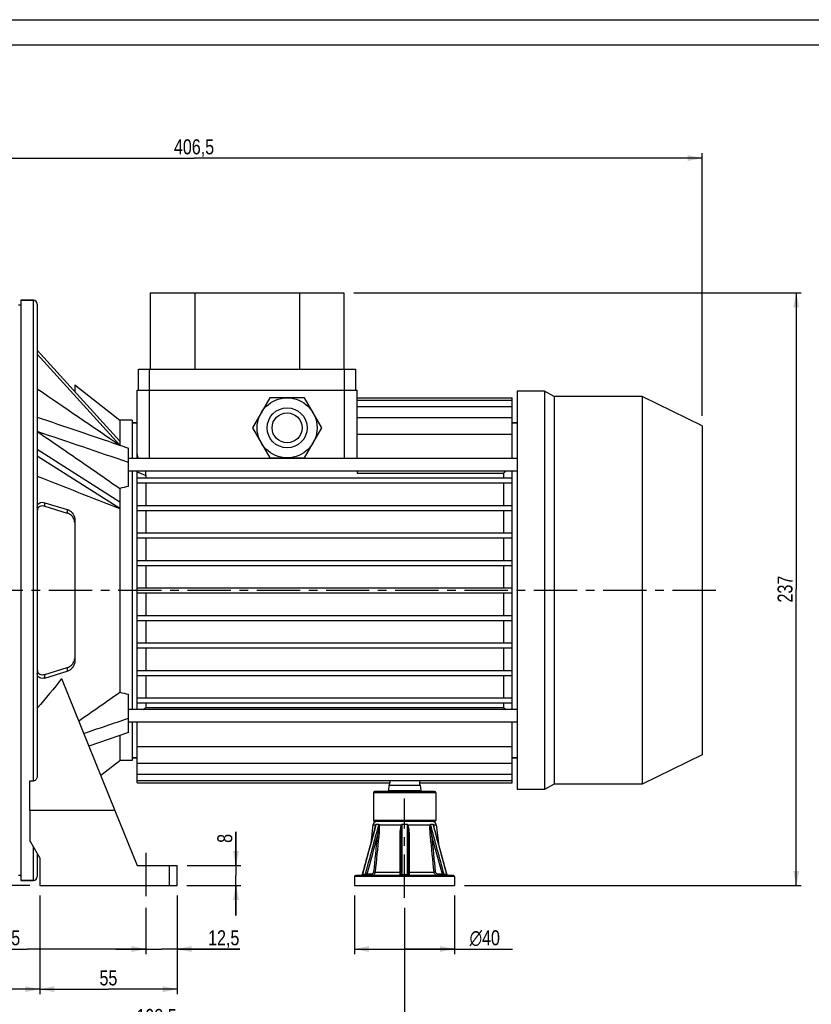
# Model space of a CAD drawing. Header units: millimetres. Extents: x 0 to 840, y -3 to 594.
# Tile 5 of 10: x 239 to 556, y 200 to 594. Entities that reach past the tile are written whole.
import ezdxf

# ---------------------------------------------------------------- set-up
doc = ezdxf.new("R2010")
doc.units = ezdxf.units.MM
doc.header["$LTSCALE"] = 46.2
doc.linetypes.add('CENTER', pattern=[0.6, 0.375, -0.075, 0.075, -0.075])
doc.layers.get('0').update_dxf_attribs({"linetype": 'CONTINUOUS'})
for name, color, linetype in [('ASSI', 7, 'CONTINUOUS'), ('GEOM', 7, 'CONTINUOUS'), ('QUOTE', 7, 'CONTINUOUS')]:
    doc.layers.add(name, color=color, linetype=linetype)
doc.styles.get("Standard").update_dxf_attribs({"font": 'txt', "width": 0.8})
doc.styles.add('TEXTSTYLE_1', font='gdt', dxfattribs={"width": 0.8})
doc.dimstyles.new('DIMSTYLE_1', dxfattribs={"dimtxt": 6, "dimasz": 5.8, "dimexe": 1, "dimexo": 2, "dimgap": 0.75, "dimtad": 1, "dimdec": 3, "dimtxsty": 'Standard', "dimblk": '_FILLED', "dimblk1": '_FILLED', "dimblk2": '_FILLED', "dimcen": 0.09, "dimadec": 0, "dimazin": 0, "dimtp": 0.5, "dimtm": 0.5, "dimtfac": 1, "dimtdec": 3, "dimtofl": 0, "dimtmove": 0, "dimatfit": 3, "dimldrblk": '_FILLED', "dimfxl": 1, "dimtolj": 1, "dimarcsym": 0})
doc.dimstyles.new('DIMSTYLE_2', dxfattribs={"dimtxt": 6, "dimasz": 5.8, "dimexe": 1, "dimexo": 2, "dimgap": 0.75, "dimtad": 1, "dimdec": 3, "dimtxsty": 'Standard', "dimblk": '_FILLED', "dimblk1": '_FILLED', "dimblk2": '_FILLED', "dimcen": 0.09, "dimadec": 0, "dimazin": 0, "dimtp": 0.2, "dimtm": 0.2, "dimtfac": 1, "dimtdec": 3, "dimtofl": 0, "dimtmove": 0, "dimatfit": 3, "dimldrblk": '_FILLED', "dimfxl": 1, "dimtolj": 1, "dimarcsym": 0})
doc.dimstyles.new('DIMSTYLE_3', dxfattribs={"dimtxt": 6, "dimasz": 5.8, "dimexe": 1, "dimexo": 2, "dimgap": 0.75, "dimtad": 1, "dimdec": 3, "dimtxsty": 'Standard', "dimblk": '_FILLED', "dimblk1": '_FILLED', "dimblk2": '_FILLED', "dimcen": 0.09, "dimadec": 0, "dimazin": 0, "dimtp": 0.3, "dimtm": 0.3, "dimtfac": 1, "dimtdec": 3, "dimtofl": 0, "dimtmove": 0, "dimatfit": 3, "dimldrblk": '_FILLED', "dimfxl": 1, "dimtolj": 1, "dimarcsym": 0})
doc.dimstyles.new('DIMSTYLE_4', dxfattribs={"dimtxt": 6, "dimasz": 5.8, "dimexe": 1, "dimexo": 2, "dimgap": 0.75, "dimtad": 1, "dimdec": 3, "dimtxsty": 'Standard', "dimblk": '_FILLED', "dimblk1": '_FILLED', "dimblk2": '_FILLED', "dimcen": 0.09, "dimadec": 0, "dimazin": 0, "dimtp": 0.8, "dimtm": 0.8, "dimtfac": 1, "dimtdec": 3, "dimtofl": 0, "dimtmove": 0, "dimatfit": 3, "dimldrblk": '_FILLED', "dimfxl": 1, "dimtolj": 1, "dimarcsym": 0})

# ---------------------------------------------------------------- blocks, each defined once
blk = doc.blocks.new('_FILLED')
at = {"color": 0, "linetype": 'ByBlock'}
blk.add_solid([(0, 0), (-1, 0.207), (-1, -0.207)], dxfattribs=at)
blk = doc.blocks.new('*D5')
at = {"layer": 'QUOTE', "color": 2, "linetype": 'Continuous'}
for p, q in [((373.02, 484.77), (551.96, 484.77)), ((549.96, 484.77), (549.96, 366.27)), ((549.96, 247.77), (549.96, 366.27)), ((417.27, 247.77), (551.96, 247.77))]:
    blk.add_line(p, q, dxfattribs=at)
at = {"layer": 'QUOTE', "color": 2, "linetype": 'Continuous', "xscale": 5.8, "yscale": 5.8, "zscale": 5.8}
for p, rotation in [((549.96, 484.77), 90), ((549.96, 247.77), 270)]:
    blk.add_blockref('_FILLED', p, dxfattribs=dict(at, rotation=rotation))
at = {"layer": 'QUOTE', "color": 2, "linetype": 'Continuous', "insert": (542.46, 366.27), "char_height": 6, "width": 13.2, "attachment_point": 2, "rotation": 90, "line_spacing_factor": 0.9}
blk.add_mtext('237', dxfattribs=at)
blk = doc.blocks.new('*D6')
at = {"layer": 'QUOTE', "color": 2, "linetype": 'Continuous'}
for p, q in [((325.81, 255.77), (325.81, 269.17)), ((325.81, 269.17), (325.81, 251.77)), ((306.27, 255.77), (327.81, 255.77)), ((325.81, 235.77), (325.81, 251.77)), ((306.13, 247.77), (327.81, 247.77)), ((325.81, 247.77), (325.81, 235.77))]:
    blk.add_line(p, q, dxfattribs=at)
at = {"layer": 'QUOTE', "color": 2, "linetype": 'Continuous', "xscale": 5.8, "yscale": 5.8, "zscale": 5.8}
for p, rotation in [((325.81, 255.77), 270), ((325.81, 247.77), 90)]:
    blk.add_blockref('_FILLED', p, dxfattribs=dict(at, rotation=rotation))
at = {"layer": 'QUOTE', "color": 2, "linetype": 'Continuous', "insert": (318.31, 264.77), "char_height": 6, "width": 4.4, "attachment_point": 1, "rotation": 90, "line_spacing_factor": 0.9}
blk.add_mtext('8', dxfattribs=at)
blk = doc.blocks.new('*D7')
at = {"layer": 'QUOTE', "color": 2, "linetype": 'Continuous'}
for p, q in [((302.27, 243.77), (302.27, 220.32)), ((289.77, 238.77), (289.77, 220.32)), ((289.77, 222.32), (277.77, 222.32)), ((277.77, 222.32), (296.02, 222.32)), ((327.36, 222.32), (296.02, 222.32)), ((302.27, 222.32), (327.36, 222.32))]:
    blk.add_line(p, q, dxfattribs=at)
at = {"layer": 'QUOTE', "color": 2, "linetype": 'Continuous', "xscale": 5.8, "yscale": 5.8, "zscale": 5.8}
blk.add_blockref('_FILLED', (289.77, 222.32), dxfattribs=at)
at = {"layer": 'QUOTE', "color": 2, "linetype": 'Continuous', "xscale": 5.8, "yscale": 5.8, "zscale": 5.8, "rotation": 180}
blk.add_blockref('_FILLED', (302.27, 222.32), dxfattribs=at)
at = {"layer": 'QUOTE', "color": 2, "linetype": 'Continuous', "insert": (314.66, 229.82), "char_height": 6, "width": 12.7, "attachment_point": 1, "line_spacing_factor": 0.9}
blk.add_mtext('12,5', dxfattribs=at)
blk = doc.blocks.new('*D8')
at = {"layer": 'QUOTE', "color": 2, "linetype": 'Continuous'}
for p, q in [((194.77, 259), (194.77, 220.32)), ((289.77, 238.77), (289.77, 220.32)), ((194.77, 222.32), (242.27, 222.32)), ((289.77, 222.32), (242.27, 222.32))]:
    blk.add_line(p, q, dxfattribs=at)
at = {"layer": 'QUOTE', "color": 2, "linetype": 'Continuous', "xscale": 5.8, "yscale": 5.8, "zscale": 5.8, "rotation": 180}
blk.add_blockref('_FILLED', (194.77, 222.32), dxfattribs=at)
at = {"layer": 'QUOTE', "color": 2, "linetype": 'Continuous', "xscale": 5.8, "yscale": 5.8, "zscale": 5.8}
blk.add_blockref('_FILLED', (289.77, 222.32), dxfattribs=at)
at = {"layer": 'QUOTE', "color": 2, "linetype": 'Continuous', "insert": (235.89, 229.82), "char_height": 6, "width": 8.8, "attachment_point": 2, "line_spacing_factor": 0.9}
blk.add_mtext('95', dxfattribs=at)
blk = doc.blocks.new('*D10')
at = {"layer": 'QUOTE', "color": 2, "linetype": 'Continuous'}
for p, q in [((105.77, 339.27), (105.77, 204.26)), ((247.27, 243.77), (247.27, 204.26)), ((105.77, 206.26), (176.52, 206.26)), ((247.27, 206.26), (176.52, 206.26))]:
    blk.add_line(p, q, dxfattribs=at)
at = {"layer": 'QUOTE', "color": 2, "linetype": 'Continuous', "xscale": 5.8, "yscale": 5.8, "zscale": 5.8, "rotation": 180}
blk.add_blockref('_FILLED', (105.77, 206.26), dxfattribs=at)
at = {"layer": 'QUOTE', "color": 2, "linetype": 'Continuous', "xscale": 5.8, "yscale": 5.8, "zscale": 5.8}
blk.add_blockref('_FILLED', (247.27, 206.26), dxfattribs=at)
at = {"layer": 'QUOTE', "color": 2, "linetype": 'Continuous', "insert": (176.52, 213.76), "char_height": 6, "width": 15.1, "attachment_point": 2, "line_spacing_factor": 0.9}
blk.add_mtext('141,5', dxfattribs=at)
blk = doc.blocks.new('*D11')
at = {"layer": 'QUOTE', "color": 2, "linetype": 'Continuous'}
for p, q in [((247.27, 243.77), (247.27, 204.26)), ((302.27, 243.77), (302.27, 204.26)), ((247.27, 206.26), (274.77, 206.26)), ((302.27, 206.26), (274.77, 206.26))]:
    blk.add_line(p, q, dxfattribs=at)
at = {"layer": 'QUOTE', "color": 2, "linetype": 'Continuous', "xscale": 5.8, "yscale": 5.8, "zscale": 5.8, "rotation": 180}
blk.add_blockref('_FILLED', (247.27, 206.26), dxfattribs=at)
at = {"layer": 'QUOTE', "color": 2, "linetype": 'Continuous', "xscale": 5.8, "yscale": 5.8, "zscale": 5.8}
blk.add_blockref('_FILLED', (302.27, 206.26), dxfattribs=at)
at = {"layer": 'QUOTE', "color": 2, "linetype": 'Continuous', "insert": (274.77, 213.76), "char_height": 6, "width": 8.8, "attachment_point": 2, "line_spacing_factor": 0.9}
blk.add_mtext('55', dxfattribs=at)
blk = doc.blocks.new('*D12')
at = {"layer": 'QUOTE', "color": 2, "linetype": 'Continuous'}
for p, q in [((194.77, 257.93), (194.77, 188.85)), ((393.27, 238.77), (393.27, 188.85)), ((194.77, 190.85), (294.02, 190.85)), ((393.27, 190.85), (294.02, 190.85))]:
    blk.add_line(p, q, dxfattribs=at)
at = {"layer": 'QUOTE', "color": 2, "linetype": 'Continuous', "xscale": 5.8, "yscale": 5.8, "zscale": 5.8, "rotation": 180}
blk.add_blockref('_FILLED', (194.77, 190.85), dxfattribs=at)
at = {"layer": 'QUOTE', "color": 2, "linetype": 'Continuous', "xscale": 5.8, "yscale": 5.8, "zscale": 5.8}
blk.add_blockref('_FILLED', (393.27, 190.85), dxfattribs=at)
at = {"layer": 'QUOTE', "color": 2, "linetype": 'Continuous', "insert": (294.02, 198.35), "char_height": 6, "width": 17.1, "attachment_point": 2, "line_spacing_factor": 0.9}
blk.add_mtext('198,5', dxfattribs=at)
blk = doc.blocks.new('*D14')
at = {"layer": 'QUOTE', "color": 2, "linetype": 'Continuous'}
for p, q in [((105.77, 392.27), (105.77, 540.65)), ((512.27, 435.56), (512.27, 540.65)), ((105.77, 538.65), (309.02, 538.65)), ((512.27, 538.65), (309.02, 538.65))]:
    blk.add_line(p, q, dxfattribs=at)
at = {"layer": 'QUOTE', "color": 2, "linetype": 'Continuous', "xscale": 5.8, "yscale": 5.8, "zscale": 5.8, "rotation": 180}
blk.add_blockref('_FILLED', (105.77, 538.65), dxfattribs=at)
at = {"layer": 'QUOTE', "color": 2, "linetype": 'Continuous', "xscale": 5.8, "yscale": 5.8, "zscale": 5.8}
blk.add_blockref('_FILLED', (512.27, 538.65), dxfattribs=at)
at = {"layer": 'QUOTE', "color": 2, "linetype": 'Continuous', "insert": (309.02, 546.15), "char_height": 6, "width": 19.9, "attachment_point": 2, "line_spacing_factor": 0.9}
blk.add_mtext('406,5', dxfattribs=at)
blk = doc.blocks.new('*D15')
at = {"layer": 'QUOTE', "color": 2, "linetype": 'Continuous'}
for p, q in [((96.61, 365.77), (57.39, 365.77)), ((59.39, 365.77), (59.39, 306.77)), ((59.39, 247.77), (59.39, 306.77)), ((243.27, 247.77), (57.39, 247.77))]:
    blk.add_line(p, q, dxfattribs=at)
at = {"layer": 'QUOTE', "color": 2, "linetype": 'Continuous', "xscale": 5.8, "yscale": 5.8, "zscale": 5.8}
for p, rotation in [((59.39, 365.77), 90), ((59.39, 247.77), 270)]:
    blk.add_blockref('_FILLED', p, dxfattribs=dict(at, rotation=rotation))
at = {"layer": 'QUOTE', "color": 2, "linetype": 'Continuous', "insert": (51.89, 306.77), "char_height": 6, "width": 8.4, "attachment_point": 2, "rotation": 90, "line_spacing_factor": 0.9}
blk.add_mtext('118', dxfattribs=at)
blk = doc.blocks.new('*D17')
at = {"layer": 'QUOTE', "color": 2, "linetype": 'Continuous'}
for p, q in [((173.27, 497.77), (42.82, 497.77)), ((44.82, 497.77), (44.82, 372.77)), ((44.82, 247.77), (44.82, 372.77)), ((243.27, 247.77), (42.82, 247.77))]:
    blk.add_line(p, q, dxfattribs=at)
at = {"layer": 'QUOTE', "color": 2, "linetype": 'Continuous', "xscale": 5.8, "yscale": 5.8, "zscale": 5.8}
for p, rotation in [((44.82, 497.77), 90), ((44.82, 247.77), 270)]:
    blk.add_blockref('_FILLED', p, dxfattribs=dict(at, rotation=rotation))
at = {"layer": 'QUOTE', "color": 2, "linetype": 'Continuous', "insert": (37.32, 372.77), "char_height": 6, "width": 13.2, "attachment_point": 2, "rotation": 90, "line_spacing_factor": 0.9}
blk.add_mtext('250', dxfattribs=at)
blk = doc.blocks.new('*D19')
at = {"layer": 'QUOTE', "color": 2, "linetype": 'Continuous'}
for p, q in [((373.27, 243.77), (373.27, 220.32)), ((413.27, 243.77), (413.27, 220.32)), ((373.27, 222.32), (393.27, 222.32)), ((413.27, 222.32), (393.27, 222.32)), ((393.27, 222.32), (436.48, 222.32))]:
    blk.add_line(p, q, dxfattribs=at)
at = {"layer": 'QUOTE', "color": 2, "linetype": 'Continuous', "xscale": 5.8, "yscale": 5.8, "zscale": 5.8, "rotation": 180}
blk.add_blockref('_FILLED', (373.27, 222.32), dxfattribs=at)
at = {"layer": 'QUOTE', "color": 2, "linetype": 'Continuous', "xscale": 5.8, "yscale": 5.8, "zscale": 5.8}
blk.add_blockref('_FILLED', (413.27, 222.32), dxfattribs=at)
at = {"layer": 'QUOTE', "color": 2, "linetype": 'Continuous', "insert": (419.28, 229.82), "char_height": 6, "width": 17.2, "attachment_point": 1, "line_spacing_factor": 0.9, "style": 'TEXTSTYLE_1'}
blk.add_mtext('{\\Fgdt;n}\\Ftxt;40', dxfattribs=at)

msp = doc.modelspace()

# ---------------------------------------------------------------- linework, layer by layer
at = {"color": 7, "linetype": 'Continuous'}
for p, q in [((0, 594), (840, 594)), ((10, 584), (830, 584))]:
    msp.add_line(p, q, dxfattribs=at)
at = {"layer": 'ASSI', "color": 7, "linetype": 'Continuous'}
for p, q in [((239.7703, 481.7689), (239.7703, 249.7689)), ((239.7703, 481.7689), (244.7703, 481.7689)), ((239.7703, 479.7689), (238.7703, 479.7689)), ((286.7703, 445.7689), (286.7703, 454.2689)), ((286.7703, 454.2689), (373.7703, 454.2689)), ((373.7703, 445.7689), (373.7703, 454.2689)), ((261.2703, 447.9507), (279.2703, 433.7689)), ((449.2703, 445.4689), (438.2703, 445.4689)), ((438.2703, 445.4689), (438.2703, 286.0689)), ((449.2703, 445.4689), (449.2703, 286.0689)), ((453.0808, 443.2689), (449.2703, 445.4689)), ((488.2703, 443.2689), (453.0808, 443.2689)), ((453.0808, 443.2689), (453.0808, 288.2689)), ((512.2703, 431.5633), (488.2703, 443.2689)), ((488.2703, 443.2689), (488.2703, 288.2689)), ((284.2703, 433.7689), (279.2703, 433.7689)), ((284.2703, 433.7689), (284.2703, 418.4735)), ((284.2703, 432.7689), (286.2703, 432.7689)), ((436.2703, 432.7689), (438.2703, 432.7689)), ((512.2703, 431.5633), (512.2703, 299.9745)), ((438.2703, 418.4735), (282.7703, 418.4735)), ((438.2703, 413.4735), (282.7703, 413.4735)), ((284.2703, 413.4735), (284.2703, 318.0643)), ((256.0543, 330.556), (277.3817, 277.7689)), ((438.2703, 318.0643), (282.7703, 318.0643)), ((438.2703, 313.0643), (282.7703, 313.0643)), ((284.2703, 313.0643), (284.2703, 297.7689)), ((512.2703, 299.9745), (488.2703, 288.2689)), ((271.7083, 291.811), (279.2703, 297.7689)), ((284.2703, 297.7689), (279.2703, 297.7689)), ((284.2703, 298.7689), (286.2703, 298.7689)), ((436.2703, 298.7689), (438.2703, 298.7689)), ((243.2703, 277.7689), (243.2703, 289.5967)), ((286.2703, 288.7689), (387.3542, 288.7689)), ((387.2703, 288.7689), (387.2703, 288.217)), ((387.3542, 289.7097), (387.3542, 288.7689)), ((399.1864, 289.7097), (399.1864, 288.7689)), ((399.1864, 288.7689), (436.2703, 288.7689)), ((399.2703, 288.7689), (399.2703, 288.217)), ((453.0808, 288.2689), (449.2703, 286.0689)), ((488.2703, 288.2689), (453.0808, 288.2689)), ((380.7703, 284.7689), (380.7703, 273.7689)), ((405.7703, 284.7689), (405.7703, 273.7689)), ((449.2703, 286.0689), (438.2703, 286.0689)), ((380.616, 271.9422), (379.7628, 264.6043)), ((405.9246, 271.9422), (406.7778, 264.6043)), ((239.7703, 251.7689), (238.7703, 251.7689)), ((239.7703, 249.7689), (244.7703, 249.7689)), ((373.2703, 251.2689), (373.2703, 247.7689)), ((413.2703, 251.2689), (413.2703, 247.7689)), ((373.2703, 247.7689), (413.2703, 247.7689))]:
    msp.add_line(p, q, dxfattribs=at)
at = {"layer": 'ASSI', "color": 9, "linetype": 'Continuous'}
for p, q in [((291.2703, 445.7689), (291.2703, 454.2689)), ((369.2703, 445.7689), (369.2703, 454.2689))]:
    msp.add_line(p, q, dxfattribs=at)
at = {"layer": 'ASSI', "color": 2, "linetype": 'CENTER'}
for p, q in [((517.7551, 365.7689), (100.6119, 365.7689)), ((393.2703, 242.7689), (393.2703, 282.5181)), ((289.7703, 260.7689), (289.7703, 242.7689))]:
    msp.add_line(p, q, dxfattribs=at)
at = {"layer": 'ASSI', "color": 7, "linetype": 'Continuous'}
msp.add_open_spline([(256.0543, 330.556), (252.9298, 326.4676), (249.6479, 322.4977), (246.2703, 318.6157)], degree=3, dxfattribs=at)
at = {"layer": 'GEOM', "color": 7, "linetype": 'Continuous'}
for p, q in [((291.5203, 484.7689), (291.5203, 454.2689)), ((291.5203, 484.7689), (369.0203, 484.7689)), ((309.3203, 484.7689), (309.3203, 454.2689)), ((351.2203, 484.7689), (351.2203, 454.2689)), ((369.0203, 484.7689), (369.0203, 454.2689)), ((244.7703, 481.7689), (239.7703, 481.7689)), ((246.2703, 480.268), (246.2703, 291.4396)), ((279.2995, 425.3762), (246.2703, 461.7817)), ((279.2995, 423.8762), (246.2703, 460.2817)), ((261.2703, 447.9507), (261.2703, 445.2484)), ((286.2703, 418.4735), (286.2703, 445.7689)), ((286.2703, 445.7689), (374.2703, 445.7689)), ((374.2703, 418.4735), (374.2703, 445.7689)), ((339.3421, 442.7689), (332.4139, 430.7689)), ((353.1985, 442.7689), (339.3421, 442.7689)), ((360.1267, 430.7689), (353.1985, 442.7689)), ((374.2703, 442.7689), (436.2703, 442.7689)), ((374.2703, 441.8281), (436.2703, 441.8281)), ((436.2703, 418.4735), (436.2703, 442.7689)), ((374.2703, 439.2536), (436.2703, 439.2536)), ((279.2703, 433.7689), (279.2788, 425.3943)), ((374.2703, 434.8558), (436.2703, 434.8558)), ((286.2703, 432.7689), (284.2703, 432.7689)), ((332.4139, 430.7689), (339.3421, 418.7689)), ((353.1985, 418.7689), (360.1267, 430.7689)), ((438.2703, 432.7689), (436.2703, 432.7689)), ((374.2703, 428.2509), (436.2703, 428.2509)), ((279.2995, 401.0493), (246.2703, 422.068)), ((278.816, 423.9986), (279.2867, 423.8386)), ((279.2788, 423.8944), (279.2784, 423.8414)), ((279.2867, 423.8386), (282.7703, 422.6545)), ((282.7703, 407.2943), (282.7703, 422.6545)), ((279.2995, 398.4512), (246.2703, 419.4699)), ((339.3421, 418.7689), (353.1985, 418.7689)), ((286.2703, 318.0643), (286.2703, 413.4735)), ((286.2703, 413.1451), (289.7344, 411.7309)), ((286.2703, 410.7689), (436.2703, 410.7689)), ((289.7278, 411.7309), (289.7204, 413.4735)), ((289.7278, 411.7309), (289.7344, 410.7689)), ((374.2703, 413.4735), (374.2703, 412.6731)), ((374.2703, 412.6731), (432.8062, 412.6731)), ((432.8062, 412.6731), (432.8062, 410.7689)), ((436.2703, 318.0643), (436.2703, 413.4735)), ((279.2703, 406.5364), (279.2788, 401.0596)), ((286.2703, 408.7689), (436.2703, 408.7689)), ((289.7344, 408.7689), (289.7344, 399.7689)), ((432.8062, 408.7689), (432.8062, 399.7689)), ((249.2703, 400.8366), (258.2703, 398.1231)), ((249.2703, 399.3751), (258.2703, 396.6615)), ((279.2788, 398.4617), (279.2703, 325.0014)), ((286.2703, 399.7689), (436.2703, 399.7689)), ((286.2703, 397.7689), (436.2703, 397.7689)), ((289.7344, 397.7689), (289.7344, 388.7689)), ((432.8062, 397.7689), (432.8062, 388.7689)), ((261.2703, 394.4259), (261.2703, 337.1119)), ((286.2703, 388.7689), (436.2703, 388.7689)), ((286.2703, 386.7689), (436.2703, 386.7689)), ((289.7344, 386.7689), (289.7344, 377.7689)), ((432.8062, 386.7689), (432.8062, 377.7689)), ((286.2703, 377.7689), (436.2703, 377.7689)), ((286.2703, 375.7689), (436.2703, 375.7689)), ((289.7344, 375.7689), (289.7344, 366.7689)), ((432.8062, 375.7689), (432.8062, 366.7689)), ((286.2703, 366.7689), (436.2703, 366.7689)), ((286.2703, 364.7689), (436.2703, 364.7689)), ((289.7344, 364.7689), (289.7344, 355.7689)), ((432.8062, 364.7689), (432.8062, 355.7689)), ((286.2703, 355.7689), (436.2703, 355.7689)), ((286.2703, 353.7689), (436.2703, 353.7689)), ((289.7344, 353.7689), (289.7344, 344.7689)), ((432.8062, 353.7689), (432.8062, 344.7689)), ((286.2703, 344.7689), (436.2703, 344.7689)), ((286.2703, 342.7689), (436.2703, 342.7689)), ((289.7344, 342.7689), (289.7344, 333.7689)), ((432.8062, 342.7689), (432.8062, 333.7689)), ((249.2703, 332.1628), (258.2703, 334.8764)), ((249.2703, 330.7012), (258.2703, 333.4148)), ((286.2703, 333.7689), (436.2703, 333.7689)), ((286.2703, 331.7689), (436.2703, 331.7689)), ((289.7344, 331.7689), (289.7344, 322.7689)), ((432.8062, 331.7689), (432.8062, 322.7689)), ((282.7703, 308.8833), (282.7703, 324.2436)), ((286.2703, 322.7689), (436.2703, 322.7689)), ((286.2703, 320.7689), (436.2703, 320.7689)), ((289.7344, 320.7689), (289.7344, 318.8648)), ((432.8062, 320.7689), (432.8062, 318.8648)), ((289.7344, 318.8648), (432.8062, 318.8648)), ((286.2703, 288.7689), (286.2703, 313.0643)), ((436.2703, 288.7689), (436.2703, 313.0643)), ((282.7703, 308.8833), (266.9792, 303.5161)), ((279.2703, 307.6937), (279.2703, 297.7689)), ((286.2703, 303.2869), (436.2703, 303.2869)), ((286.2703, 298.7689), (284.2703, 298.7689)), ((286.2703, 296.682), (436.2703, 296.682)), ((438.2703, 298.7689), (436.2703, 298.7689)), ((286.2703, 292.2842), (436.2703, 292.2842)), ((243.2703, 289.5967), (244.7703, 289.5967)), ((286.2703, 289.7097), (436.2703, 289.7097)), ((386.9928, 287.8125), (386.8102, 285.7254)), ((399.5478, 287.8125), (399.7304, 285.7254)), ((380.7703, 284.7689), (380.7703, 273.7689)), ((405.2703, 285.2689), (381.2703, 285.2689)), ((405.7703, 284.7689), (405.7703, 273.7689)), ((277.3817, 277.7689), (243.2703, 277.7689)), ((243.2703, 277.7689), (243.2703, 265.6971)), ((277.3817, 277.7689), (286.2703, 255.7689)), ((405.2703, 273.2689), (381.2703, 273.2689)), ((405.2217, 270.3258), (404.8725, 271.6092)), ((406.3525, 266.1684), (405.2217, 270.3258)), ((247.2703, 258.7689), (243.2703, 265.6971)), ((391.7703, 267.4243), (391.7703, 252.2689)), ((394.7703, 267.4243), (394.7703, 252.2689)), ((406.9486, 263.9761), (406.3525, 266.1684)), ((408.1932, 259.397), (406.9464, 263.9843)), ((246.2703, 260.501), (246.2703, 251.2695)), ((247.2703, 258.7689), (247.2703, 247.7689)), ((408.844, 257.002), (408.191, 259.4052)), ((409.5138, 254.5368), (408.8418, 257.0103)), ((286.2703, 255.7689), (302.2703, 255.7689)), ((302.2703, 247.7689), (302.2703, 255.7689)), ((376.3751, 252.1379), (376.3606, 252.093)), ((410.1655, 252.1379), (409.5116, 254.545)), ((244.7703, 249.7689), (239.7703, 249.7689)), ((412.7703, 251.7689), (373.7703, 251.7689)), ((375.9413, 251.7713), (375.8926, 251.769)), ((247.2703, 247.7689), (302.2703, 247.7689))]:
    msp.add_line(p, q, dxfattribs=at)
at = {"layer": 'GEOM', "color": 9, "linetype": 'Continuous'}
for p, q in [((244.7703, 289.5967), (244.7703, 481.7689)), ((291.2703, 418.4735), (291.2703, 445.7689)), ((369.2703, 418.4735), (369.2703, 445.7689)), ((249.2703, 399.3751), (249.2703, 400.8366)), ((258.2703, 398.1231), (258.2703, 396.6615)), ((258.2703, 334.8764), (258.2703, 333.4148)), ((249.2703, 330.7012), (249.2703, 332.1628)), ((386.9928, 287.8125), (399.5478, 287.8125)), ((405.7703, 284.7689), (380.7703, 284.7689)), ((386.8102, 285.7254), (399.7304, 285.7254)), ((380.616, 271.9422), (381.721, 271.9422)), ((405.7703, 273.7689), (380.7703, 273.7689)), ((381.7108, 271.596), (381.8796, 272.2172)), ((381.8796, 272.2172), (382.9189, 272.2172)), ((383.0169, 271.9422), (391.9744, 271.9422)), ((392.2309, 272.2172), (394.3097, 272.2172)), ((394.5662, 271.9422), (403.5237, 271.9422)), ((403.6216, 272.2172), (404.661, 272.2172)), ((404.661, 272.2172), (404.8294, 271.5975)), ((404.8195, 271.9422), (405.9246, 271.9422)), ((244.7703, 249.7689), (244.7703, 263.0991)), ((299.2703, 247.7689), (299.2703, 255.7689)), ((377.448, 252.1195), (376.422, 252.1195)), ((379.9796, 252.2689), (378.1788, 252.2689)), ((381.4909, 253.0957), (391.335, 253.0957)), ((392.2444, 252.1195), (394.2962, 252.1195)), ((395.2056, 253.0957), (405.0497, 253.0957)), ((408.3618, 252.2689), (406.561, 252.2689)), ((410.1186, 252.1195), (409.0925, 252.1195)), ((413.2703, 251.2689), (373.2703, 251.2689))]:
    msp.add_line(p, q, dxfattribs=at)
at = {"layer": 'GEOM', "color": 7, "linetype": 'Continuous'}
for points in [[(381.6683, 271.61), (381.3166, 270.3175), (380.7607, 268.274), (379.592, 263.9761)], [(379.592, 263.9761), (378.9792, 261.7217), (376.3751, 252.1379)], [(376.3606, 252.093), (376.3404, 252.0466), (376.3157, 252.0025), (376.2866, 251.9611), (376.2534, 251.9228), (376.2166, 251.8881), (376.1765, 251.8573), (376.1334, 251.8307), (376.0879, 251.8087), (376.0404, 251.7913), (375.9913, 251.7788), (375.9413, 251.7713)], [(410.2001, 252.0466), (410.18, 252.093), (410.1655, 252.1379)], [(410.5002, 251.7913), (410.4527, 251.8087), (410.4072, 251.8307), (410.3641, 251.8573), (410.324, 251.8881), (410.2872, 251.9228), (410.254, 251.961), (410.2249, 252.0024), (410.2001, 252.0466)], [(410.648, 251.769), (410.5993, 251.7713), (410.5493, 251.7788), (410.5002, 251.7913)]]:
    msp.add_lwpolyline(points, dxfattribs=at)
for radius in [12, 6]:
    msp.add_circle((346.2703, 430.7689), radius, dxfattribs=at)
at = {"layer": 'GEOM', "color": 9, "linetype": 'Continuous'}
msp.add_circle((346.2703, 430.7689), 8, dxfattribs=at)
at = {"layer": 'GEOM', "color": 7, "linetype": 'Continuous'}
for centre, radius, start, end in [((244.7703, 480.2689), 1.5, 0, 90), ((637.6021, 156.7014), 327.8153, 128.437842, 128.662345), ((343.768, 399.7607), 64.4961, 178.845907, 181.154093), ((-693.2478, 1704.5311), 1687.8666, 304.5054416, 305.1824391), ((84.9385, 574.8364), 327.8153, 308.437842, 308.662345), ((637.6021, 574.8364), 327.8153, 231.337655, 231.562158), ((387.4909, 287.7689), 0.5, 116.216236, 175), ((399.0497, 287.7689), 0.5, 5, 63.783764), ((381.2703, 284.7689), 0.5, 90, 180), ((386.3121, 285.7689), 0.5, 270, 355), ((400.2285, 285.7689), 0.5, 185, 270), ((405.2703, 284.7689), 0.5, 0, 90), ((382.106, 271.7689), 1.5, 90, 173.367485), ((381.2703, 273.7689), 0.5, 180, 270), ((404.4346, 271.7689), 1.5, 6.632515, 90), ((405.2703, 273.7689), 0.5, 270, 360), ((391.2703, 252.2689), 0.5, 269.996915, 360), ((395.2703, 252.2689), 0.5, 180.001988, 270), ((244.7703, 251.2689), 1.5, 270, 360), ((373.7703, 251.2689), 0.5, 90, 180), ((412.7703, 251.2689), 0.5, 0, 90)]:
    msp.add_arc(centre, radius, start, end, dxfattribs=at)
at = {"layer": 'GEOM', "color": 9, "linetype": 'Continuous'}
for centre, radius, start, end in [((385.6853, 270.5481), 4.1557, 156.318322, 161.607149), ((387.3112, 271.9934), 4.398, 177.082862, 181.74716), ((397.8516, 266.7184), 7.8632, 135.628084, 138.368953), ((397.4919, 279.9721), 9.7428, 235.506908, 236.375811), ((388.6895, 266.719), 7.8624, 41.630912, 44.372051), ((387.887, 281.6875), 11.8145, 303.708505, 304.425744), ((400.8553, 270.5481), 4.1556, 18.39278, 23.681746), ((395.1261, 269.1973), 10.0845, 13.176023, 13.862117), ((378.2292, 252.9545), 1.1856, 270.01739, 275.236825)]:
    msp.add_arc(centre, radius, start, end, dxfattribs=at)
at = {"layer": 'GEOM', "color": 7, "linetype": 'Continuous'}
for major_axis, start_param, end_param in [((306.1161, 21.4191), 2.16424676, 2.17824579), ((306.1161, -21.4191), -2.17824579, -2.16424676)]:
    msp.add_ellipse((457.7017, 365.7689), major_axis=major_axis, ratio=0.21083019, start_param=start_param, end_param=end_param, dxfattribs=at)
for points in [[(246.2703, 446.415), (257.2799, 438.9019), (268.2903, 431.3899), (279.2995, 423.8762)], [(246.2703, 435.0597), (257.1189, 431.373), (267.9675, 427.686), (278.816, 423.9986)], [(282.7703, 416.9185), (270.6041, 421.0434), (258.4374, 425.1666), (246.2703, 429.2889)], [(246.2703, 411.4639), (257.28, 407.1262), (268.29, 402.7893), (279.2995, 398.4512)], [(264.9357, 308.5739), (270.8807, 310.5887), (276.8256, 312.6038), (282.7703, 314.6194)]]:
    msp.add_open_spline(points, degree=3, dxfattribs=at)
for points, knots in [([(246.2703, 429.2889), (251.8, 425.5379), (262.8382, 418.0091), (273.8134, 410.3882), (279.2703, 406.5364)], [0, 0, 0, 0, 0.50009399, 1, 1, 1, 1]), ([(279.285, 425.3943), (279.2806, 425.273), (279.2673, 424.7731), (279.2724, 424.2727), (279.285, 423.8943)], [0, 0, 0, 0, 0.24286785, 1, 1, 1, 1]), ([(286.2703, 420.2483), (286.2703, 419.964), (286.3665, 419.3553), (286.5603, 418.7762), (286.6797, 418.4736)], [0, 0, 0, 0, 0.46641048, 1, 1, 1, 1]), ([(246.2703, 398.9512), (246.2703, 399.3327), (246.4341, 400.0728), (247.2393, 400.8174), (248.255, 401.0437), (248.9357, 400.9375), (249.2703, 400.8366)], [0, 0, 0, 0, 0.27474881, 0.51326946, 0.74835642, 1, 1, 1, 1]), ([(249.2703, 399.3751), (248.9357, 399.476), (248.255, 399.5821), (247.2392, 399.3558), (246.434, 398.6108), (246.2703, 397.8705), (246.2703, 397.4889)], [0, 0, 0, 0, 0.25159978, 0.48665812, 0.7251931, 1, 1, 1, 1]), ([(258.2703, 398.1231), (258.6379, 398.0122), (259.3735, 397.6587), (260.6424, 396.5766), (261.2703, 395.2913), (261.2703, 394.4259)], [0, 0, 0, 0, 0.23033175, 0.48090706, 1, 1, 1, 1]), ([(261.1489, 393.7912), (260.947, 394.4967), (260.1365, 395.722), (258.9026, 396.4709), (258.2703, 396.6615)], [0, 0, 0, 0, 0.52633772, 1, 1, 1, 1]), ([(261.2703, 392.9634), (261.2703, 393.0315), (261.2591, 393.3109), (261.207, 393.5881), (261.1489, 393.7912)], [0, 0, 0, 0, 0.24396713, 1, 1, 1, 1]), ([(258.2703, 334.8764), (258.9034, 335.0672), (260.1387, 335.8174), (260.9493, 337.0452), (261.1504, 337.7519)], [0, 0, 0, 0, 0.47367003, 1, 1, 1, 1]), ([(261.2703, 337.1119), (261.2703, 336.2466), (260.6423, 334.9613), (259.3735, 333.8791), (258.6379, 333.5256), (258.2703, 333.4148)], [0, 0, 0, 0, 0.51909609, 0.76966828, 1, 1, 1, 1]), ([(261.1504, 337.7519), (261.1698, 337.8201), (261.2372, 338.0893), (261.2703, 338.3678), (261.2703, 338.5745)], [0, 0, 0, 0, 0.25546543, 1, 1, 1, 1]), ([(246.2703, 334.049), (246.2703, 333.6673), (246.434, 332.927), (247.2394, 332.182), (248.2551, 331.9557), (248.9358, 332.0619), (249.2703, 332.1628)], [0, 0, 0, 0, 0.2748379, 0.51337181, 0.74841673, 1, 1, 1, 1]), ([(249.2703, 330.7012), (248.9357, 330.6003), (248.2549, 330.4942), (247.2392, 330.7205), (246.4341, 331.4652), (246.2703, 332.2052), (246.2703, 332.5866)], [0, 0, 0, 0, 0.25165925, 0.48675937, 0.72528258, 1, 1, 1, 1]), ([(246.2703, 291.4396), (246.2703, 291.223), (246.2085, 290.7865), (245.9225, 290.1879), (245.4345, 289.7231), (244.9899, 289.5967), (244.7703, 289.5967)], [0, 0, 0, 0, 0.24841937, 0.49755739, 0.74813003, 1, 1, 1, 1])]:
    msp.add_open_spline(points, degree=3, knots=knots, dxfattribs=at)
at = {"layer": 'GEOM', "color": 9, "linetype": 'Continuous'}
for points in [[(382.9189, 272.2172), (381.092, 265.5189), (379.2696, 258.8193), (377.448, 252.1195)], [(392.2444, 252.1195), (392.2414, 258.8187), (392.2377, 265.518), (392.2309, 272.2172)], [(394.3097, 272.2172), (394.3029, 265.518), (394.2992, 258.8187), (394.2962, 252.1195)], [(409.0925, 252.1195), (407.271, 258.8193), (405.4486, 265.5189), (403.6216, 272.2172)], [(376.422, 252.1195), (378.1843, 258.6118), (379.9469, 265.1041), (381.7108, 271.596)], [(404.8294, 271.5975), (406.5935, 265.1051), (408.3562, 258.6123), (410.1186, 252.1195)], [(382.2978, 267.4243), (380.9239, 262.3728), (379.5511, 257.3209), (378.1788, 252.2689)], [(382.2978, 267.4243), (381.8135, 262.6674), (381.3299, 257.9104), (380.8468, 253.1534)], [(382.937, 267.3666), (382.4546, 262.6096), (381.9726, 257.8527), (381.4909, 253.0957)], [(391.3429, 267.3666), (391.34, 262.6096), (391.3374, 257.8526), (391.335, 253.0957)], [(395.2056, 253.0957), (395.2032, 257.8526), (395.2006, 262.6096), (395.1977, 267.3666)], [(405.0497, 253.0957), (404.568, 257.8527), (404.086, 262.6096), (403.6036, 267.3666)], [(405.6938, 253.1534), (405.2107, 257.9104), (404.7271, 262.6674), (404.2428, 267.4243)], [(408.3618, 252.2689), (406.9895, 257.3209), (405.6167, 262.3728), (404.2428, 267.4243)]]:
    msp.add_open_spline(points, degree=3, dxfattribs=at)
for points, knots in [([(381.6068, 271.5442), (381.6233, 271.6129), (381.6566, 271.7468), (381.6967, 271.8793), (381.721, 271.9422)], [0, 0, 0, 0, 0.51159423, 1, 1, 1, 1]), ([(381.6682, 271.61), (381.6852, 271.673), (381.7086, 271.7565), (381.7351, 271.839), (381.7419, 271.8593)], [0, 0, 0, 0, 0.75235809, 1, 1, 1, 1]), ([(381.721, 271.9422), (381.7321, 271.9659), (381.779, 272.0608), (381.8343, 272.1516), (381.8796, 272.2172)], [0, 0, 0, 0, 0.24653952, 1, 1, 1, 1]), ([(381.7419, 271.8593), (381.7421, 271.8659), (381.7406, 271.8946), (381.7309, 271.9224), (381.721, 271.9422)], [0, 0, 0, 0, 0.2299298, 1, 1, 1, 1]), ([(382.9153, 271.8593), (382.9185, 271.7693), (382.9107, 271.5871), (382.8895, 271.3134), (382.8621, 271.0372), (382.8189, 270.6675), (382.7579, 270.2044), (382.6762, 269.6487), (382.5886, 269.0925), (382.465, 268.3505), (382.3661, 267.7947), (382.2978, 267.4243)], [0, 0, 0, 0, 0.06029516, 0.12185888, 0.18380546, 0.24607178, 0.37105171, 0.49643541, 0.62207897, 0.74791245, 1, 1, 1, 1]), ([(382.9152, 271.8594), (382.9249, 271.8657), (382.961, 271.8905), (382.9948, 271.9189), (383.0172, 271.9421)], [0, 0, 0, 0, 0.26416814, 1, 1, 1, 1]), ([(382.9189, 272.2172), (382.9254, 272.1947), (382.9538, 272.1016), (382.9882, 272.0103), (383.0169, 271.9422)], [0, 0, 0, 0, 0.24063524, 1, 1, 1, 1]), ([(383.0169, 271.9422), (383.0436, 271.8579), (383.0721, 271.6779), (383.1004, 271.4048), (383.1184, 271.1238), (383.1276, 270.7436), (383.1274, 270.2643), (383.1096, 269.687), (383.0803, 269.1078), (383.028, 268.3336), (382.9762, 267.7533), (382.937, 267.3666)], [0, 0, 0, 0, 0.0577977, 0.1183479, 0.17963631, 0.24176538, 0.3668885, 0.49283072, 0.61924131, 0.74596349, 1, 1, 1, 1]), ([(391.9744, 271.9422), (391.9186, 271.8625), (391.8384, 271.6827), (391.7434, 271.4074), (391.6672, 271.1256), (391.589, 270.7453), (391.5103, 270.2664), (391.4444, 269.6882), (391.3969, 269.1086), (391.3547, 268.3349), (391.3431, 267.7538), (391.3429, 267.3666)], [0, 0, 0, 0, 0.06269372, 0.12546922, 0.18799154, 0.250597, 0.37564311, 0.50062945, 0.62555008, 0.75041783, 1, 1, 1, 1]), ([(392.0969, 271.8593), (392.0647, 271.7718), (392.021, 271.5896), (391.9723, 271.3146), (391.9339, 271.038), (391.8932, 270.6684), (391.8541, 270.2055), (391.8207, 269.6494), (391.797, 269.0931), (391.7759, 268.3515), (391.7703, 267.7951), (391.7703, 267.4243)], [0, 0, 0, 0, 0.06279718, 0.12549968, 0.18809439, 0.25067271, 0.37572226, 0.5006911, 0.62559445, 0.75044351, 1, 1, 1, 1]), ([(392.2309, 272.2172), (392.2195, 272.1878), (392.1739, 272.0688), (392.1294, 271.9494), (392.0969, 271.8593)], [0, 0, 0, 0, 0.24804047, 1, 1, 1, 1]), ([(394.4437, 271.8593), (394.4328, 271.8895), (394.3891, 272.0092), (394.344, 272.1283), (394.3097, 272.2172)], [0, 0, 0, 0, 0.25182978, 1, 1, 1, 1]), ([(394.7703, 267.4243), (394.7703, 267.7951), (394.7646, 268.3515), (394.7436, 269.0931), (394.7199, 269.6494), (394.6865, 270.2055), (394.6474, 270.6684), (394.6067, 271.038), (394.5683, 271.3146), (394.5196, 271.5896), (394.4759, 271.7718), (394.4437, 271.8593)], [0, 0, 0, 0, 0.24955634, 0.37440532, 0.49930859, 0.62427737, 0.74932693, 0.81190518, 0.87449928, 0.93720284, 1, 1, 1, 1]), ([(395.1977, 267.3666), (395.1975, 267.7538), (395.1858, 268.3349), (395.1437, 269.1086), (395.0962, 269.6882), (395.0303, 270.2664), (394.9517, 270.7453), (394.8735, 271.1256), (394.7971, 271.4074), (394.7023, 271.6827), (394.6219, 271.8625), (394.5662, 271.9422)], [0, 0, 0, 0, 0.24958171, 0.37444924, 0.49936962, 0.62435571, 0.74940255, 0.81200671, 0.87452793, 0.93730659, 1, 1, 1, 1]), ([(403.6036, 267.3666), (403.5644, 267.7533), (403.5126, 268.3336), (403.4603, 269.1079), (403.4309, 269.6871), (403.4134, 270.2644), (403.4126, 270.7437), (403.4228, 271.1239), (403.4393, 271.405), (403.4691, 271.6778), (403.497, 271.8578), (403.5237, 271.9422)], [0, 0, 0, 0, 0.25404914, 0.38077765, 0.50719412, 0.63313662, 0.75826744, 0.8203748, 0.88175327, 0.94215504, 1, 1, 1, 1]), ([(403.5237, 271.9422), (403.5335, 271.9655), (403.5701, 272.0557), (403.6018, 272.1479), (403.6216, 272.2172)], [0, 0, 0, 0, 0.25949328, 1, 1, 1, 1]), ([(403.6253, 271.8593), (403.6156, 271.8657), (403.5796, 271.8905), (403.546, 271.919), (403.5237, 271.9422)], [0, 0, 0, 0, 0.26445107, 1, 1, 1, 1]), ([(403.6253, 271.8593), (403.6262, 271.8895), (403.6285, 272.0088), (403.6262, 272.1282), (403.6216, 272.2172)], [0, 0, 0, 0, 0.25263344, 1, 1, 1, 1]), ([(404.2428, 267.4243), (404.1745, 267.7947), (404.0756, 268.3505), (403.952, 269.0926), (403.8643, 269.6487), (403.7828, 270.2045), (403.7216, 270.6675), (403.6786, 271.0373), (403.6509, 271.3134), (403.6302, 271.5871), (403.6222, 271.7693), (403.6253, 271.8593)], [0, 0, 0, 0, 0.25209144, 0.37792685, 0.50357226, 0.62895686, 0.75393947, 0.81619985, 0.8781695, 0.93968747, 1, 1, 1, 1]), ([(404.661, 272.2172), (404.6763, 272.1951), (404.7347, 272.1068), (404.7862, 272.0138), (404.8195, 271.9422)], [0, 0, 0, 0, 0.25381938, 1, 1, 1, 1]), ([(404.7988, 271.8594), (404.7986, 271.8659), (404.8, 271.8946), (404.8095, 271.9224), (404.8192, 271.9421)], [0, 0, 0, 0, 0.22991015, 1, 1, 1, 1]), ([(404.7987, 271.8593), (404.8055, 271.8389), (404.8321, 271.7562), (404.8557, 271.6725), (404.8727, 271.6093)], [0, 0, 0, 0, 0.24762921, 1, 1, 1, 1]), ([(404.8195, 271.9422), (404.8294, 271.9167), (404.8675, 271.8088), (404.896, 271.6979), (404.9168, 271.6134)], [0, 0, 0, 0, 0.23884417, 1, 1, 1, 1]), ([(381.4736, 270.8945), (381.4835, 270.9493), (381.5233, 271.1668), (381.568, 271.3835), (381.6068, 271.5442)], [0, 0, 0, 0, 0.25215267, 1, 1, 1, 1]), ([(404.9451, 271.496), (404.9566, 271.4467), (405.0017, 271.2474), (405.0399, 271.0465), (405.0669, 270.8951)], [0, 0, 0, 0, 0.24767138, 1, 1, 1, 1]), ([(382.2978, 267.4243), (382.4114, 267.4089), (382.6242, 267.3861), (382.8377, 267.3693), (382.937, 267.3666)], [0, 0, 0, 0, 0.53600939, 1, 1, 1, 1]), ([(391.3429, 267.3666), (391.3989, 267.3675), (391.501, 267.3713), (391.6205, 267.3816), (391.6962, 267.393), (391.7349, 267.4024), (391.7585, 267.4101), (391.7703, 267.42), (391.7703, 267.4243)], [0, 0, 0, 0, 0.38461339, 0.70120703, 0.8215129, 0.91182421, 0.97021302, 1, 1, 1, 1]), ([(395.1977, 267.3666), (395.1417, 267.3675), (395.0396, 267.3713), (394.9201, 267.3816), (394.8444, 267.393), (394.8056, 267.4024), (394.7821, 267.4101), (394.7703, 267.42), (394.7703, 267.4243)], [0, 0, 0, 0, 0.38461344, 0.70120709, 0.82151294, 0.91182423, 0.97021303, 1, 1, 1, 1]), ([(404.2428, 267.4243), (404.1292, 267.4089), (403.9164, 267.3861), (403.7029, 267.3693), (403.6036, 267.3666)], [0, 0, 0, 0, 0.53600908, 1, 1, 1, 1]), ([(376.4221, 252.1195), (376.3951, 252.023), (376.3111, 251.8861), (376.1396, 251.7864), (376.0436, 251.7689), (375.9965, 251.7689)], [0, 0, 0, 0, 0.51280402, 0.75920602, 1, 1, 1, 1]), ([(376.422, 252.1195), (376.4146, 252.1198), (376.403, 252.1204), (376.3888, 252.1236), (376.3784, 252.1268), (376.3742, 252.1343), (376.3751, 252.1379)], [0, 0, 0, 0, 0.40753522, 0.63434709, 0.79739328, 1, 1, 1, 1]), ([(377.448, 252.1195), (377.423, 252.0242), (377.3464, 251.8884), (377.1837, 251.7867), (377.0926, 251.7689), (377.0483, 251.7689)], [0, 0, 0, 0, 0.52182048, 0.76537947, 1, 1, 1, 1]), ([(378.1788, 252.2689), (378.051, 252.2302), (377.8578, 252.1813), (377.6131, 252.1358), (377.4982, 252.1209), (377.448, 252.1195)], [0, 0, 0, 0, 0.53628687, 0.79864974, 1, 1, 1, 1]), ([(378.1788, 252.2689), (378.1788, 252.2048), (378.1903, 252.0835), (378.2336, 251.9429), (378.2864, 251.8544), (378.3393, 251.7949), (378.3945, 251.7689), (378.4288, 251.7689)], [0, 0, 0, 0, 0.31922351, 0.60315091, 0.72395933, 0.82906478, 1, 1, 1, 1]), ([(380.8468, 253.1534), (380.8347, 253.0343), (380.7736, 252.8024), (380.578, 252.5108), (380.3023, 252.3153), (380.0851, 252.269), (379.9796, 252.2689)], [0, 0, 0, 0, 0.26626644, 0.52229482, 0.76554968, 1, 1, 1, 1]), ([(379.9796, 252.2689), (379.9796, 252.2048), (379.9911, 252.0835), (380.0344, 251.9429), (380.0871, 251.8544), (380.14, 251.7949), (380.1953, 251.7689), (380.2296, 251.7689)], [0, 0, 0, 0, 0.31922356, 0.60315099, 0.7239594, 0.82906482, 1, 1, 1, 1]), ([(381.4909, 253.0957), (381.4733, 252.9176), (381.3857, 252.5719), (381.1033, 252.1346), (380.7022, 251.8395), (380.3836, 251.769), (380.2296, 251.7689)], [0, 0, 0, 0, 0.26911737, 0.52624084, 0.76829739, 1, 1, 1, 1]), ([(380.8468, 253.1534), (380.9617, 253.1379), (381.1761, 253.115), (381.3912, 253.0982), (381.4908, 253.0957)], [0, 0, 0, 0, 0.53799634, 1, 1, 1, 1]), ([(391.335, 253.0957), (391.3346, 253.0067), (391.3329, 252.8335), (391.3283, 252.5838), (391.3218, 252.3569), (391.3138, 252.1603), (391.3057, 252.0183), (391.2984, 251.9247), (391.2931, 251.8705), (391.288, 251.8284), (391.2824, 251.7967), (391.2782, 251.7796), (391.2731, 251.7689), (391.2703, 251.7689)], [0, 0, 0, 0, 0.20052421, 0.39019645, 0.56250087, 0.71194379, 0.83360752, 0.88277488, 0.92361806, 0.9558525, 0.97923761, 0.99373898, 1, 1, 1, 1]), ([(391.335, 253.0957), (391.3919, 253.0965), (391.4957, 253.1001), (391.6174, 253.1104), (391.6946, 253.1219), (391.7342, 253.1313), (391.7582, 253.1391), (391.7703, 253.149), (391.7703, 253.1534)], [0, 0, 0, 0, 0.38373211, 0.70063739, 0.8212439, 0.91181563, 0.97032715, 1, 1, 1, 1]), ([(391.7703, 252.2689), (391.7703, 252.2488), (391.7965, 252.2166), (391.8433, 252.1898), (391.9249, 252.157), (392.0604, 252.1294), (392.1785, 252.1205), (392.2444, 252.1195)], [0, 0, 0, 0, 0.11637447, 0.20468179, 0.31787426, 0.61983092, 1, 1, 1, 1]), ([(392.2185, 251.7689), (392.221, 251.7689), (392.2243, 251.7805), (392.2278, 251.7966), (392.2315, 251.8284), (392.235, 251.8691), (392.2381, 251.9207), (392.2419, 252.0051), (392.2436, 252.0724), (392.2444, 252.1195)], [0, 0, 0, 0, 0.02150881, 0.07555288, 0.16280199, 0.28121121, 0.42804752, 0.59978497, 1, 1, 1, 1]), ([(394.2962, 252.1195), (394.3621, 252.1205), (394.4802, 252.1294), (394.6157, 252.157), (394.6973, 252.1898), (394.7441, 252.2166), (394.7703, 252.2488), (394.7703, 252.2689)], [0, 0, 0, 0, 0.38015497, 0.68210565, 0.79530054, 0.88361284, 1, 1, 1, 1]), ([(394.3221, 251.7689), (394.3196, 251.7689), (394.3163, 251.7805), (394.3128, 251.7966), (394.3091, 251.8284), (394.3056, 251.8691), (394.3025, 251.9207), (394.2987, 252.0051), (394.297, 252.0724), (394.2962, 252.1195)], [0, 0, 0, 0, 0.02150884, 0.07555291, 0.16280202, 0.28121123, 0.42804754, 0.59978499, 1, 1, 1, 1]), ([(395.2056, 253.0957), (395.1486, 253.0965), (395.0448, 253.1001), (394.9232, 253.1104), (394.846, 253.1219), (394.8064, 253.1313), (394.7824, 253.1391), (394.7703, 253.149), (394.7703, 253.1534)], [0, 0, 0, 0, 0.38374224, 0.70065067, 0.82125565, 0.91182398, 0.97033078, 1, 1, 1, 1]), ([(395.2703, 251.7689), (395.2675, 251.7689), (395.2624, 251.7796), (395.2582, 251.7967), (395.2526, 251.8284), (395.2475, 251.8705), (395.2422, 251.9247), (395.2349, 252.0183), (395.2268, 252.1603), (395.2188, 252.3569), (395.2123, 252.5838), (395.2077, 252.8335), (395.206, 253.0067), (395.2056, 253.0957)], [0, 0, 0, 0, 0.00626102, 0.02076239, 0.0441475, 0.07638194, 0.11722512, 0.16639248, 0.28805621, 0.43749913, 0.60980355, 0.79947579, 1, 1, 1, 1]), ([(405.6938, 253.1534), (405.5789, 253.1379), (405.3644, 253.115), (405.1493, 253.0982), (405.0497, 253.0957)], [0, 0, 0, 0, 0.53798918, 1, 1, 1, 1]), ([(406.311, 251.7689), (406.1569, 251.769), (405.8383, 251.8395), (405.4373, 252.1346), (405.1549, 252.5719), (405.0673, 252.9176), (405.0497, 253.0957)], [0, 0, 0, 0, 0.23170261, 0.47375916, 0.73088263, 1, 1, 1, 1]), ([(406.561, 252.2689), (406.4555, 252.269), (406.2383, 252.3153), (405.9626, 252.5108), (405.767, 252.8024), (405.7059, 253.0343), (405.6938, 253.1534)], [0, 0, 0, 0, 0.23445032, 0.47770518, 0.73373356, 1, 1, 1, 1]), ([(406.561, 252.2689), (406.561, 252.2048), (406.5495, 252.0835), (406.5062, 251.9429), (406.4534, 251.8544), (406.4006, 251.7949), (406.3453, 251.7689), (406.311, 251.7689)], [0, 0, 0, 0, 0.31922351, 0.60315092, 0.72395935, 0.82906479, 1, 1, 1, 1]), ([(408.3618, 252.2689), (408.3618, 252.2048), (408.3503, 252.0835), (408.307, 251.9429), (408.2542, 251.8544), (408.2013, 251.7949), (408.1461, 251.7689), (408.1118, 251.7689)], [0, 0, 0, 0, 0.31922356, 0.60315099, 0.7239594, 0.82906482, 1, 1, 1, 1]), ([(409.0925, 252.1195), (409.0424, 252.1209), (408.9275, 252.1358), (408.6828, 252.1813), (408.4896, 252.2302), (408.3618, 252.2689)], [0, 0, 0, 0, 0.20135028, 0.4637122, 1, 1, 1, 1]), ([(409.0926, 252.1195), (409.1176, 252.0242), (409.1941, 251.8884), (409.3569, 251.7867), (409.448, 251.7689), (409.4922, 251.7689)], [0, 0, 0, 0, 0.52182025, 0.76537929, 1, 1, 1, 1]), ([(410.1655, 252.1379), (410.1661, 252.1355), (410.1641, 252.1265), (410.1437, 252.1213), (410.1289, 252.1199), (410.1185, 252.1195)], [0, 0, 0, 0, 0.13231072, 0.43742301, 1, 1, 1, 1]), ([(410.1185, 252.1195), (410.1455, 252.023), (410.2295, 251.8861), (410.401, 251.7864), (410.497, 251.7689), (410.5441, 251.7689)], [0, 0, 0, 0, 0.51280401, 0.75920599, 1, 1, 1, 1])]:
    msp.add_open_spline(points, degree=3, knots=knots, dxfattribs=at)

# ---------------------------------------------------------------- dimensions: what is measured, and where the dimension line sits
at = {"layer": 'QUOTE', "color": 2, "linetype": 'Continuous'}
for base, p1, p2, dimstyle, picture, middle in [((512.2703, 538.6539), (105.7703, 390.2689), (512.2703, 433.5633), 'DIMSTYLE_4', '*D14', (309.0203, 538.6539)), ((247.2703, 206.264), (105.7703, 341.2689), (247.2703, 245.7689), 'DIMSTYLE_1', '*D10', (176.5203, 206.264)), ((289.7703, 222.3217), (194.7703, 260.9974), (289.7703, 240.7689), 'DIMSTYLE_3', '*D8', (235.8926, 222.3217)), ((393.2703, 190.8452), (194.7703, 259.931), (393.2703, 240.7689), 'DIMSTYLE_1', '*D12', (294.0203, 190.8452)), ((302.2703, 206.264), (247.2703, 245.7689), (302.2703, 245.7689), 'DIMSTYLE_3', '*D11', (274.7703, 206.264)), ((302.2703, 222.3217), (289.7703, 240.7689), (302.2703, 245.7689), 'DIMSTYLE_2', '*D7', (321.0068, 222.3217))]:
    dim = msp.add_linear_dim(base=base, p1=p1, p2=p2, dimstyle=dimstyle, dxfattribs=at)
    dim.commit()
    dim.dimension.update_dxf_attribs({"geometry": picture, "text_midpoint": middle, "dimtype": 160})
for base, p1, p2, dimstyle, picture, middle in [((44.8235, 247.7689), (175.2703, 497.7689), (245.2703, 247.7689), 'DIMSTYLE_1', '*D17', (44.8235, 372.7689)), ((549.9631, 247.7689), (371.0203, 484.7689), (415.2703, 247.7689), 'DIMSTYLE_1', '*D5', (549.9631, 366.2689)), ((59.3855, 247.7689), (98.6119, 365.7689), (245.2703, 247.7689), 'DIMSTYLE_3', '*D15', (59.3855, 306.7689)), ((325.8142, 247.7689), (304.2703, 255.7689), (304.1263, 247.7689), 'DIMSTYLE_2', '*D6', (325.8142, 266.9702))]:
    dim = msp.add_linear_dim(base=base, p1=p1, p2=p2, angle=270, dimstyle=dimstyle, dxfattribs=at)
    dim.commit()
    dim.dimension.update_dxf_attribs({"geometry": picture, "text_midpoint": middle, "dimtype": 160})
dim = msp.add_linear_dim(base=(413.2703, 222.3217), p1=(373.2703, 245.7689), p2=(413.2703, 245.7689), text='%%c<>', dimstyle='DIMSTYLE_3', dxfattribs=at)
dim.commit()
dim.dimension.update_dxf_attribs({"geometry": '*D19', "text_midpoint": (427.8832, 222.3217), "dimtype": 160})

doc.saveas('drawing.dxf')
